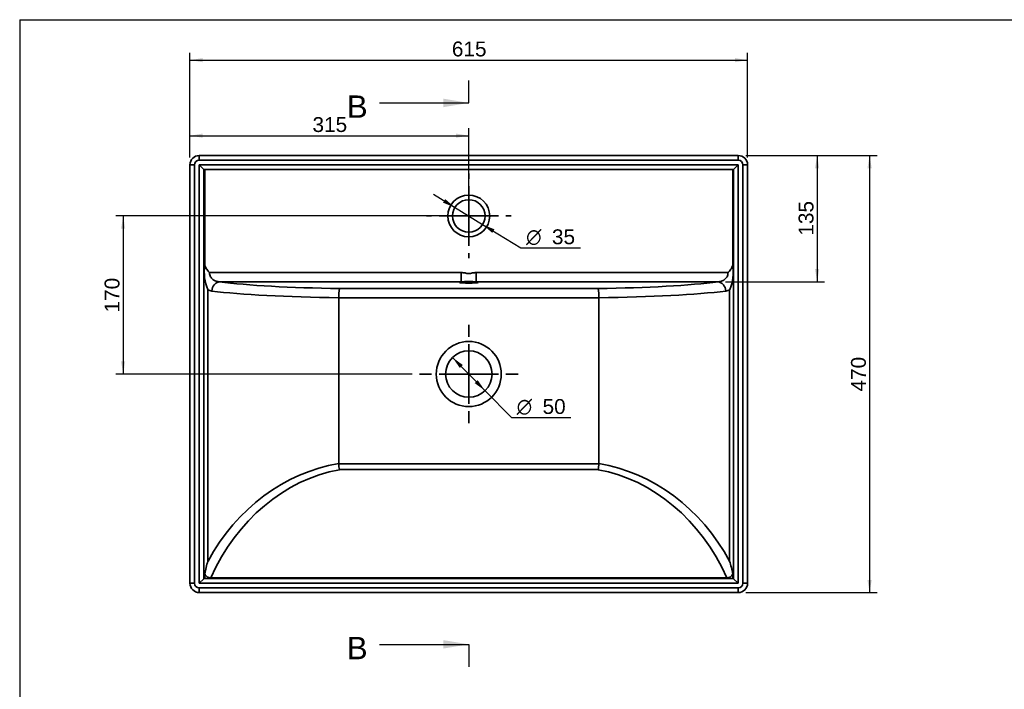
# Paper-space layout 'Foglio1' of a CAD drawing. Header units: millimetres. Extents: x 87 to 2279, y 58 to 1623.
# Tile 2 of 3: x 87 to 1146, y 903 to 1623. Entities that reach past the tile are written whole.
import ezdxf
from ezdxf.enums import TextEntityAlignment as Align
from ezdxf.lldxf.tags import DXFTag

# ---------------------------------------------------------------- set-up
doc = ezdxf.new("R2010")
doc.units = ezdxf.units.MM
doc.layers.add('1', color=7, linetype='Continuous')
doc.layers.add('Default', color=7, linetype='Continuous')
for name, color, linetype, lineweight in [('assi', 1, 'DASHDOT', 35), ('tangente', 2, 'Continuous', 35), ('visibile', 7, 'Continuous', 35)]:
    doc.layers.add(name, color=color, linetype=linetype, lineweight=lineweight)
doc.styles.add('SEACAD_Arial', font='ARIAL.TTF')
doc.styles.add('SEACAD_Solid_Edge_ANSI1_Symbols', font='semeca1.ttf')
tags = doc.linetypes.add('CENTER2', pattern=[28.575, 19.05, -3.175, 3.175, -3.175]).pattern_tags.tags
tags[10:11] = [DXFTag(74, 4), DXFTag(75, 0), DXFTag(340, '0'), DXFTag(46, 0.0), DXFTag(50, 0.0), DXFTag(44, 0.0), DXFTag(45, 0.0)]
tags[8:9] = [DXFTag(74, 4), DXFTag(75, 0), DXFTag(340, '0'), DXFTag(46, 0.0), DXFTag(50, 0.0), DXFTag(44, 0.0), DXFTag(45, 0.0)]
tags[6:7] = [DXFTag(74, 4), DXFTag(75, 0), DXFTag(340, '0'), DXFTag(46, 0.0), DXFTag(50, 0.0), DXFTag(44, 0.0), DXFTag(45, 0.0)]
tags[4:5] = [DXFTag(74, 4), DXFTag(75, 0), DXFTag(340, '0'), DXFTag(46, 0.0), DXFTag(50, 0.0), DXFTag(44, 0.0), DXFTag(45, 0.0)]
tags = doc.linetypes.add('DASHDOT', pattern=[25.4, 12.7, -6.35, 0, -6.35]).pattern_tags.tags
tags[10:11] = [DXFTag(74, 4), DXFTag(75, 0), DXFTag(340, '0'), DXFTag(46, 0.0), DXFTag(50, 0.0), DXFTag(44, 0.0), DXFTag(45, 0.0)]
tags[8:9] = [DXFTag(74, 4), DXFTag(75, 0), DXFTag(340, '0'), DXFTag(46, 0.0), DXFTag(50, 0.0), DXFTag(44, 0.0), DXFTag(45, 0.0)]
tags[6:7] = [DXFTag(74, 4), DXFTag(75, 0), DXFTag(340, '0'), DXFTag(46, 0.0), DXFTag(50, 0.0), DXFTag(44, 0.0), DXFTag(45, 0.0)]
tags[4:5] = [DXFTag(74, 4), DXFTag(75, 0), DXFTag(340, '0'), DXFTag(46, 0.0), DXFTag(50, 0.0), DXFTag(44, 0.0), DXFTag(45, 0.0)]
doc.dimstyles.new('ISO_PALLINATURA', dxfattribs={"dimtxt": 16, "dimasz": 13.6, "dimexe": 8, "dimexo": 8, "dimgap": 8, "dimtad": 1, "dimtxsty": 'SEACAD_Arial', "dimblk1": '_SE_FILLED', "dimblk2": '_SE_FILLED', "dimsah": 1, "dimcen": 8, "dimadec": 0, "dimazin": 0, "dimtfac": 1, "dimtmove": 0, "dimatfit": 3, "dimfxl": 1, "dimtolj": 1, "dimarcsym": 0})

# ---------------------------------------------------------------- blocks, each defined once
blk = doc.blocks.new('SE')
at = {"layer": 'tangente'}
for p, q in [((280.1, 1476.7), (280.1, 1471.7)), ((860.1, 1471.7), (860.1, 1476.7)), ((275.1, 1466.7), (270.1, 1466.7)), ((275.1, 1466.7), (275.1, 1016.7)), ((860.1, 1471.7), (280.1, 1471.7)), ((280.1, 1016.7), (280.1, 1466.7)), ((280.1, 1466.7), (860.1, 1466.7)), ((860.1, 1466.7), (860.1, 1016.7)), ((865.1, 1016.7), (865.1, 1466.7)), ((870.1, 1466.7), (865.1, 1466.7)), ((285.1, 1021.6), (285.1, 1461.7)), ((855.1, 1461.7), (855.1, 1021.6)), ((291.1, 1350.8), (562, 1350.8)), ((562, 1350.8), (562, 1340.9)), ((578.2, 1350.8), (849.1, 1350.8)), ((578.2, 1350.8), (578.2, 1340.9)), ((562, 1340.9), (301.9, 1340.9)), ((838.3, 1340.9), (578.2, 1340.9)), ((289.4, 1332.5), (289.4, 1040.5)), ((430.9, 1333.7), (709.4, 1333.7)), ((850.8, 1040.5), (850.8, 1332.5)), ((710.1, 1323.7), (430.1, 1323.7)), ((430.1, 1145.3), (710.1, 1145.3)), ((709.4, 1138.9), (430.9, 1138.9)), ((270.1, 1016.7), (275.1, 1016.7)), ((860.1, 1016.7), (280.1, 1016.7)), ((280.1, 1011.7), (860.1, 1011.7)), ((280.1, 1011.7), (280.1, 1006.7)), ((860.1, 1006.7), (860.1, 1011.7)), ((865.1, 1016.7), (870.1, 1016.7))]:
    blk.add_line(p, q, dxfattribs=at)
for centre, radius in [((570.1, 1411.7), 22.5), ((570.1, 1241.7), 35)]:
    blk.add_circle(centre, radius, dxfattribs=at)
for centre, radius, start, end in [((280.1, 1466.7), 5, 90, 180), ((860.1, 1466.7), 5, 0, 90), ((294.8, 1340.5), 9.68, 236.1448, 262.9864), ((845.4, 1340.5), 9.68, 277.0136, 303.8552), ((280.1, 1016.7), 5, 180, 270), ((860.1, 1016.7), 5, 270, 0)]:
    blk.add_arc(centre, radius, start, end, dxfattribs=at)
for centre, major_axis, ratio, start_param, end_param in [((301.9, 1330.9), (-1.29, -9.92), 0.827461, 3.297436, 4.819554), ((459.6, 1350.1), (-190, 0), 0.087489, 0.592338, 1.419187), ((680.7, 1350.1), (190, 0), 0.087489, -1.419187, -0.592338), ((838.3, 1330.9), (1.29, -9.92), 0.827461, 1.463632, 2.98575), ((459.6, 1340.2), (-200, 0), 0.083114, 0.592338, 1.423033), ((680.7, 1340.2), (200, 0), 0.083114, -1.423033, -0.592338), ((459.6, 921.5), (0, 226.4), 0.883263, 0.147763, 1.017284), ((680.7, 921.5), (0, 226.4), 0.883263, 5.265901, 6.135422), ((459.6, 915), (0, 226.4), 0.8391, 0.151609, 1.07637), ((680.7, 915), (0, 226.4), 0.8391, 5.206816, 6.131576)]:
    blk.add_ellipse(centre, major_axis=major_axis, ratio=ratio, start_param=start_param, end_param=end_param, dxfattribs=at)
for points, knots in [([(291.1, 1350.8), (291.1, 1350), (291.2, 1349.2), (291.5, 1347.7), (291.8, 1347), (292.9, 1345.1), (293.8, 1344.1), (295.9, 1342.5), (297, 1341.9), (299.4, 1341.2), (300.6, 1340.9), (301.9, 1340.9)], [0, 0, 0, 0, 0.125, 0.125, 0.25, 0.25, 0.5, 0.5, 0.75, 0.75, 1, 1, 1, 1]), ([(562, 1350.8), (562.7, 1350.8), (563.4, 1350.8), (564.7, 1350.6), (565.4, 1350.5), (566.7, 1350.3), (567.4, 1350.1), (568.7, 1349.9), (569.4, 1349.9), (570.7, 1349.9), (571.4, 1349.9), (572.8, 1350.1), (573.4, 1350.3), (574.8, 1350.5), (575.5, 1350.6), (576.8, 1350.8), (577.5, 1350.8), (578.2, 1350.8)], [0, 0, 0, 0, 0.125, 0.125, 0.25, 0.25, 0.375, 0.375, 0.5, 0.5, 0.625, 0.625, 0.75, 0.75, 0.875, 0.875, 1, 1, 1, 1]), ([(838.3, 1340.9), (839.6, 1340.9), (840.8, 1341.2), (843.2, 1341.9), (844.3, 1342.5), (846.4, 1344.1), (847.3, 1345.1), (848.7, 1347.7), (849.1, 1349.2), (849.1, 1350.8)], [0, 0, 0, 0, 0.25, 0.25, 0.5, 0.5, 0.75, 0.75, 1, 1, 1, 1])]:
    blk.add_open_spline(points, degree=3, knots=knots, dxfattribs=at)
at = {"layer": 'visibile'}
for p, q in [((280.1, 1476.7), (860.1, 1476.7)), ((270.1, 1016.7), (270.1, 1466.7)), ((280.1, 1466.7), (285.1, 1461.7)), ((855.1, 1461.7), (860.1, 1466.7)), ((870.1, 1466.7), (870.1, 1016.7)), ((285.1, 1461.7), (285.1, 1461.7)), ((855.1, 1461.7), (285.1, 1461.7)), ((286.2, 1461.7), (286.2, 1358.3)), ((854.1, 1358.3), (854.1, 1461.7)), ((855.1, 1461.7), (855.1, 1461.7)), ((430.1, 1145.4), (430.1, 1323.7)), ((430.1, 1323.7), (430.1, 1323.7)), ((710.1, 1145.4), (710.1, 1323.7)), ((710.1, 1323.7), (710.1, 1323.7)), ((430.1, 1145.4), (430.1, 1145.3)), ((710.1, 1145.3), (710.1, 1145.4)), ((280.1, 1016.7), (285.1, 1021.6)), ((285.1, 1021.7), (855.1, 1021.7)), ((285.1, 1021.7), (285.1, 1021.6)), ((286.2, 1026.8), (286.2, 1021.7)), ((847.9, 1022.5), (292.3, 1022.5)), ((854.1, 1021.7), (854.1, 1026.8)), ((855.1, 1021.6), (855.1, 1021.7)), ((855.1, 1021.6), (860.1, 1016.7)), ((860.1, 1006.7), (280.1, 1006.7))]:
    blk.add_line(p, q, dxfattribs=at)
for centre, radius in [((570.1, 1411.7), 17.5), ((570.1, 1241.7), 25)]:
    blk.add_circle(centre, radius, dxfattribs=at)
for centre, radius, start, end in [((280.1, 1466.7), 10, 90, 180), ((860.1, 1466.7), 10, 0, 90), ((332.2, 1351), 46.7, 170.9892, 203.4035), ((808, 1351), 46.7, 336.5965, 9.0108), ((474.6, 1325.4), 44.5, 169.2483, 182.1444), ((665.7, 1325.4), 44.5, 357.8556, 10.7517), ((535.1, 1154.2), 105.4, 184.8437, 188.3622), ((605.1, 1154.2), 105.4, 351.638, 355.1562), ((392.6, 1008.7), 108, 162.8816, 170.373), ((747.6, 1008.7), 108, 9.627, 17.1184), ((280.1, 1016.7), 10, 180, 270), ((860.1, 1016.7), 10, 270, 0)]:
    blk.add_arc(centre, radius, start, end, dxfattribs=at)
for start_param, end_param in [(-0.627541, 3.769133), (3.769133, 5.655645)]:
    blk.add_ellipse((570.1, 1340.3), major_axis=(-10, 0), ratio=0.087489, start_param=start_param, end_param=end_param, dxfattribs=at)
for points, knots in [([(286.2, 1358.3), (286.7, 1356.9), (287.4, 1355.6), (288.6, 1353.7), (289.1, 1353.1), (289.8, 1352.2), (290, 1351.9), (290.4, 1351.5), (290.5, 1351.4), (290.8, 1351.1), (290.9, 1351), (291.1, 1350.8)], [0, 0, 0, 0, 0.5, 0.5, 0.75, 0.75, 0.875, 0.875, 0.9375, 0.9375, 1, 1, 1, 1]), ([(849.1, 1350.8), (849.3, 1351), (849.4, 1351.1), (849.7, 1351.4), (849.8, 1351.5), (850.2, 1351.9), (850.4, 1352.2), (851.2, 1353.1), (851.6, 1353.7), (852.9, 1355.6), (853.5, 1356.9), (854.1, 1358.3)], [0, 0, 0, 0, 0.0625, 0.0625, 0.125, 0.125, 0.25, 0.25, 0.5, 0.5, 1, 1, 1, 1]), ([(292.3, 1022.5), (291.6, 1022.5), (291, 1022.6), (290, 1022.9), (289.7, 1023), (289.1, 1023.3), (288.8, 1023.5), (288.3, 1023.9), (288.1, 1024.1), (287.6, 1024.5), (287.4, 1024.8), (287, 1025.3), (286.8, 1025.6), (286.4, 1026.2), (286.3, 1026.5), (286.2, 1026.8)], [0, 0, 0, 0, 0.25, 0.25, 0.375, 0.375, 0.5, 0.5, 0.625, 0.625, 0.75, 0.75, 0.875, 0.875, 1, 1, 1, 1]), ([(854.1, 1026.8), (853.8, 1026.2), (853.5, 1025.6), (852.9, 1024.8), (852.6, 1024.5), (852.2, 1024.1), (851.9, 1023.9), (851.4, 1023.5), (851.1, 1023.3), (850.5, 1023), (850.2, 1022.9), (849.2, 1022.6), (848.6, 1022.5), (847.9, 1022.5)], [0, 0, 0, 0, 0.25, 0.25, 0.375, 0.375, 0.5, 0.5, 0.625, 0.625, 0.75, 0.75, 1, 1, 1, 1])]:
    blk.add_open_spline(points, degree=3, knots=knots, dxfattribs=at)
blk = doc.blocks.new('SE1')
at = {"layer": 'Default', "color": 7, "linetype": 'Continuous', "style": 'SEACAD_Arial'}
blk.add_text('B', height=24, dxfattribs=at).set_placement((438.9, 1541.3), align=Align.TOP_LEFT)
blk = doc.blocks.new('SE2')
at = {"layer": 'Default', "color": 7, "linetype": 'Continuous', "style": 'SEACAD_Arial'}
blk.add_text('B', height=24, dxfattribs=at).set_placement((438.9, 959), align=Align.TOP_LEFT)
blk = doc.blocks.new('SEANNOT_GROUP')
at = {"layer": 'Default', "linetype": 'Continuous'}
blk.add_hatch(color=136, dxfattribs=at).paths.add_polyline_path([(542.9, 1528.7), (570.1, 1533.3), (542.9, 1537.8)])
at = {"layer": 'Default', "color": 136, "linetype": 'Continuous'}
blk.add_lwpolyline([(474.1, 1533.3), (570.1, 1533.3)], dxfattribs=at)
blk = doc.blocks.new('SEANNOT_GROUP1')
at = {"layer": 'Default', "linetype": 'Continuous'}
blk.add_hatch(color=136, dxfattribs=at).paths.add_polyline_path([(542.9, 946.5), (570.1, 951), (542.9, 955.5)])
at = {"layer": 'Default', "color": 136, "linetype": 'Continuous'}
blk.add_lwpolyline([(474.1, 951), (570.1, 951)], dxfattribs=at)
blk = doc.blocks.new('SE3')
at = {"layer": 'Default', "color": 7, "linetype": 'CENTER2'}
for p, q in [((570.1, 1533.3), (570.1, 1557.3)), ((570.1, 951), (570.1, 927))]:
    blk.add_line(p, q, dxfattribs=at)
at = {"layer": 'Default', "color": 7, "linetype": 'CENTER2', "const_width": 0.00035}
blk.add_lwpolyline([(570.1, 1533.3), (570.1, 951)], dxfattribs=at)
blk = doc.blocks.new('DMBLK49')
at = {"layer": 'Default', "linetype": 'Continuous'}
for points in [[(283.7, 1581.5), (270.1, 1579.3), (283.7, 1577)], [(856.5, 1581.5), (856.5, 1577), (870.1, 1579.3)]]:
    blk.add_hatch(color=136, dxfattribs=at).paths.add_polyline_path(points)
at = {"layer": 'Default', "color": 136, "linetype": 'Continuous'}
for p, q in [((270.1, 1474.7), (270.1, 1587.3)), ((270.1, 1579.3), (870.1, 1579.3)), ((870.1, 1474.7), (870.1, 1587.3))]:
    blk.add_line(p, q, dxfattribs=at)
at = {"layer": 'Default', "color": 136, "linetype": 'Continuous', "style": 'SEACAD_Arial'}
blk.add_text('  615', height=16, dxfattribs=at).set_placement((539.5, 1599.3), align=Align.TOP_LEFT)
blk = doc.blocks.new('_SE_FILLED')
at = {"color": 0}
blk.add_line((0, 0), (-1, 0), dxfattribs=at)
blk.add_solid([(0, 0), (-1, -0.1665), (-1, 0.1665), (0, 0)], dxfattribs=at)
blk = doc.blocks.new('DMBLK50')
at = {"layer": 'Default', "linetype": 'Continuous'}
for points in [[(283.7, 1500.3), (270.1, 1498), (283.7, 1495.8)], [(556.5, 1500.3), (556.5, 1495.8), (570.1, 1498)]]:
    blk.add_hatch(color=136, dxfattribs=at).paths.add_polyline_path(points)
at = {"layer": 'Default', "color": 136, "linetype": 'Continuous'}
for p, q in [((270.1, 1474.7), (270.1, 1506)), ((570.1, 1419.7), (570.1, 1506)), ((270.1, 1498), (570.1, 1498))]:
    blk.add_line(p, q, dxfattribs=at)
at = {"layer": 'Default', "color": 136, "linetype": 'Continuous', "style": 'SEACAD_Arial'}
blk.add_text('  315', height=16, dxfattribs=at).set_placement((389.5, 1518), align=Align.TOP_LEFT)
blk = doc.blocks.new('SEANNOT_GROUP2')
at = {"layer": 'assi'}
for p, q in [((570.1, 1281.7), (570.1, 1294.7)), ((570.1, 1273.7), (570.1, 1209.7)), ((530.1, 1241.7), (517.1, 1241.7)), ((602.1, 1241.7), (538.1, 1241.7)), ((610.1, 1241.7), (623.1, 1241.7)), ((570.1, 1201.7), (570.1, 1188.7))]:
    blk.add_line(p, q, dxfattribs=at)
blk = doc.blocks.new('DMBLK51')
at = {"layer": 'Default', "linetype": 'Continuous'}
for points in [[(1003.7, 1463.1), (1001.4, 1476.7), (999.1, 1463.1)], [(1003.7, 1020.3), (999.1, 1020.3), (1001.4, 1006.7)]]:
    blk.add_hatch(color=136, dxfattribs=at).paths.add_polyline_path(points)
at = {"layer": 'Default', "color": 136, "linetype": 'Continuous'}
for p, q in [((868.1, 1476.7), (1009.4, 1476.7)), ((1001.4, 1476.7), (1001.4, 1006.7)), ((868.1, 1006.7), (1009.4, 1006.7))]:
    blk.add_line(p, q, dxfattribs=at)
at = {"layer": 'Default', "color": 136, "linetype": 'Continuous', "style": 'SEACAD_Arial'}
blk.add_text('470', height=16, rotation=90, dxfattribs=at).set_placement((981.4, 1222.9), align=Align.TOP_LEFT)
blk = doc.blocks.new('DMBLK52')
at = {"layer": 'Default', "linetype": 'Continuous'}
for points in [[(947.2, 1463.1), (945, 1476.7), (942.7, 1463.1)], [(947.2, 1354.5), (942.7, 1354.5), (945, 1340.9)]]:
    blk.add_hatch(color=136, dxfattribs=at).paths.add_polyline_path(points)
at = {"layer": 'Default', "color": 136, "linetype": 'Continuous'}
for p, q in [((868.1, 1476.7), (953, 1476.7)), ((945, 1476.7), (945, 1340.9)), ((846.3, 1340.9), (953, 1340.9))]:
    blk.add_line(p, q, dxfattribs=at)
at = {"layer": 'Default', "color": 136, "linetype": 'Continuous', "style": 'SEACAD_Arial'}
blk.add_text('  135', height=16, rotation=90, dxfattribs=at).set_placement((925, 1378.1), align=Align.TOP_LEFT)
blk = doc.blocks.new('DMBLK53')
at = {"layer": 'Default', "linetype": 'Continuous'}
for points in [[(544.8, 1429.8), (542.4, 1426), (555.2, 1420.8)], [(597.8, 1397.3), (585, 1402.5), (595.4, 1393.5)]]:
    blk.add_hatch(color=136, dxfattribs=at).paths.add_polyline_path(points)
at = {"layer": 'Default', "color": 136, "linetype": 'Continuous'}
for p, q in [((532, 1435), (585, 1402.5)), ((585, 1402.5), (626.2, 1377.3)), ((626.2, 1377.3), (690.3, 1377.3))]:
    blk.add_line(p, q, dxfattribs=at)
for s, style, p in [('O', 'SEACAD_Solid_Edge_ANSI1_Symbols', (631.8, 1397.3)), ('35', 'SEACAD_Arial', (659.6, 1397.3))]:
    blk.add_text(s, height=16, dxfattribs=dict(at, style=style)).set_placement(p, align=Align.TOP_LEFT)
blk = doc.blocks.new('DMBLK54')
at = {"layer": 'Default', "linetype": 'Continuous'}
for points in [[(563.7, 1251.4), (552.6, 1259.5), (560.5, 1248.2)], [(579.7, 1235.1), (576.5, 1231.9), (587.6, 1223.8)]]:
    blk.add_hatch(color=136, dxfattribs=at).paths.add_polyline_path(points)
at = {"layer": 'Default', "color": 136, "linetype": 'Continuous'}
for p, q in [((552.6, 1259.5), (587.6, 1223.8)), ((587.6, 1223.8), (616.1, 1194.8)), ((616.1, 1194.8), (680.1, 1194.8))]:
    blk.add_line(p, q, dxfattribs=at)
for s, style, p in [('O', 'SEACAD_Solid_Edge_ANSI1_Symbols', (621.7, 1214.8)), ('50', 'SEACAD_Arial', (649.5, 1214.8))]:
    blk.add_text(s, height=16, dxfattribs=dict(at, style=style)).set_placement(p, align=Align.TOP_LEFT)
blk = doc.blocks.new('SEANNOT_GROUP6')
at = {"layer": 'assi'}
for p, q in [((570.1, 1451.7), (570.1, 1457.2)), ((570.1, 1443.7), (570.1, 1379.7)), ((530.1, 1411.7), (524.6, 1411.7)), ((602.1, 1411.7), (538.1, 1411.7)), ((610.1, 1411.7), (615.6, 1411.7)), ((570.1, 1371.7), (570.1, 1366.2))]:
    blk.add_line(p, q, dxfattribs=at)
blk = doc.blocks.new('DMBLK69')
at = {"layer": 'Default', "linetype": 'Continuous'}
for points in [[(195.9, 1398.1), (200.4, 1398.1), (198.2, 1411.7)], [(195.9, 1255.3), (198.2, 1241.7), (200.4, 1255.3)]]:
    blk.add_hatch(color=136, dxfattribs=at).paths.add_polyline_path(points)
at = {"layer": 'Default', "color": 136, "linetype": 'Continuous'}
for p, q in [((562.1, 1411.7), (190.2, 1411.7)), ((198.2, 1411.7), (198.2, 1241.7)), ((509.1, 1241.7), (190.2, 1241.7))]:
    blk.add_line(p, q, dxfattribs=at)
at = {"layer": 'Default', "color": 136, "linetype": 'Continuous', "style": 'SEACAD_Arial'}
blk.add_text('170', height=16, rotation=90, dxfattribs=at).set_placement((178.2, 1307.9), align=Align.TOP_LEFT)

psp = doc.layouts.new('Foglio1')

# ---------------------------------------------------------------- linework, layer by layer
at = {"layer": '1', "color": 7, "linetype": 'Continuous'}
for q in [(2274.853, 1622.76), (86.851, 58.25)]:
    psp.add_line((86.851, 1622.76), q, dxfattribs=at)

# ---------------------------------------------------------------- block references
at = {"layer": 'Default'}
for name in ['SE3', 'SE1', 'SEANNOT_GROUP', 'SE', 'SEANNOT_GROUP6', 'SEANNOT_GROUP2', 'SE2', 'SEANNOT_GROUP1']:
    psp.add_blockref(name, (0, 0), dxfattribs=at)

# ---------------------------------------------------------------- dimensions: what is measured, and where the dimension line sits
at = {"layer": 'Default', "color": 136, "linetype": 'Continuous'}
for base, p1, p2, angle, text, picture, middle, dimtype in [((270.105, 1579.282), (270.105, 1466.654), (870.105, 1466.654), 0, '\\A1;  615 {}', 'DMBLK49', (570.105, 1579.282), 161), ((944.967, 1340.856), (860.105, 1476.654), (578.2, 1340.856), 90, '\\A1;  135 {}', 'DMBLK52', (944.967, 1408.755), 160), ((1001.39, 1476.654), (860.105, 1476.654), (860.105, 1006.654), 270, '\\A1;<>', 'DMBLK51', (1001.39, 1241.654), 161), ((198.151, 1411.654), (570.105, 1411.654), (570.105, 1241.654), 270, '\\A1;<>', 'DMBLK69', (198.151, 1326.654), 161)]:
    dim = psp.add_linear_dim(base=base, p1=p1, p2=p2, angle=angle, text=text, dimstyle='ISO_PALLINATURA', dxfattribs=at)
    dim.commit()
    dim.dimension.update_dxf_attribs({"geometry": picture, "text_midpoint": middle, "dimtype": dimtype})
dim = psp.add_linear_dim(base=(570.105, 1498.017), p1=(270.105, 1466.654), p2=(570.105, 1411.654), text='\\A1;  315 {}', dimstyle='ISO_PALLINATURA', dxfattribs=at)
dim.commit()
dim.dimension.update_dxf_attribs({"geometry": 'DMBLK50', "text_midpoint": (420.105, 1498.017), "dimtype": 160})
for p1, p2, picture, middle in [((555.183, 1420.796), (585.027, 1402.513), 'DMBLK53', (626.202, 1377.288)), ((552.602, 1259.505), (587.608, 1223.804), 'DMBLK54', (616.06, 1194.789))]:
    dim = psp.add_diameter_dim_2p(p1=p1, p2=p2, text='\\A1;<>', dimstyle='ISO_PALLINATURA', override={"dimtad": 0, "dimtih": 1, "dimtoh": 1, "dimtofl": 0}, dxfattribs=at)
    dim.commit()
    dim.dimension.update_dxf_attribs({"geometry": picture, "text_midpoint": middle, "dimtype": 163})

doc.saveas('drawing.dxf')
